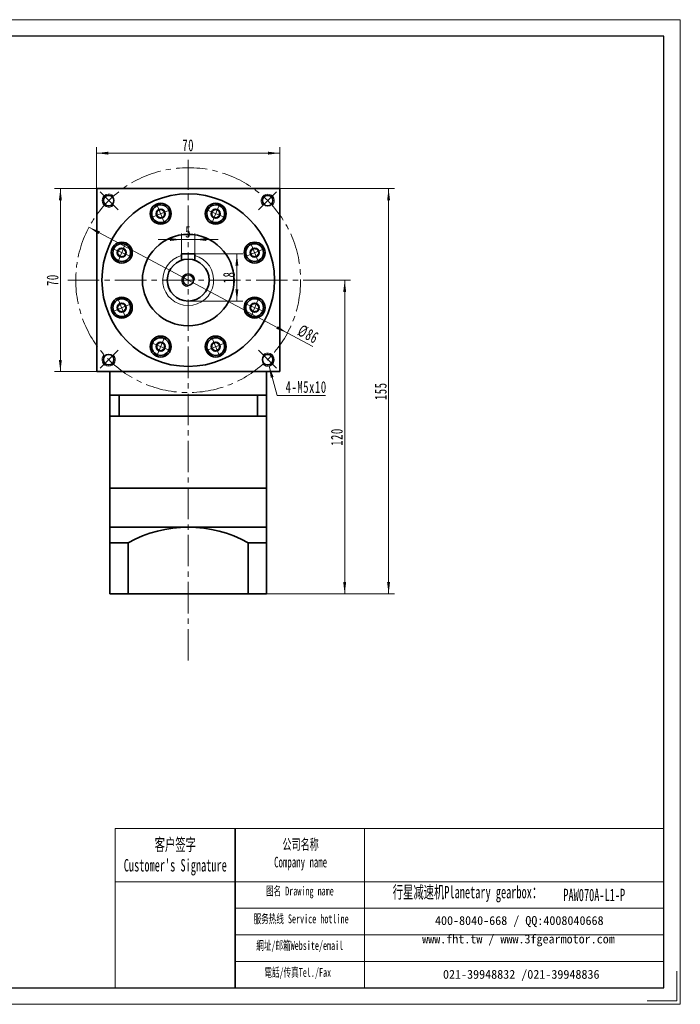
# Model space of a CAD drawing. Header units: millimetres. Extents: x 780 to 1313, y -31 to 365.
# Tile 2 of 2: x 1060 to 1313, y -31 to 346. Entities that reach past the tile are written whole.
import ezdxf

# ---------------------------------------------------------------- set-up
doc = ezdxf.new("R2010")
doc.units = ezdxf.units.MM
doc.set_wipeout_variables(frame=1)
doc.linetypes.add('点画线', pattern=[18, 12, -2, 2, -2])
doc.layers.get('0').update_dxf_attribs({"lineweight": 35})
for name, color, linetype, lineweight in [('7标注层', 4, 'Continuous', 18), ('EB0_1', 7, 'Continuous', 35), ('SLD-0', 7, 'Continuous', 18), ('中心线层', 1, '点画线', 18), ('图框_外框线', 7, 'Continuous', 18), ('尺寸线层', 3, 'Continuous', 18), ('粗实线层', 7, 'Continuous', 35)]:
    doc.layers.add(name, color=color, linetype=linetype, lineweight=lineweight)
doc.styles.add('SLDTEXTSTYLE4', font='txt', dxfattribs={"width": 0.611111})
doc.styles.add('标准', font='txt', dxfattribs={"width": 0.667})
doc.dimstyles.new('a4-1-1.5', dxfattribs={"dimtxt": 4.5, "dimasz": 4.5, "dimexe": 2.25, "dimexo": 0, "dimgap": 0.75, "dimtad": 1, "dimdec": 3, "dimdsep": 46, "dimtxsty": '标准', "dimblk": '_CAXARROW', "dimcen": 0, "dimdle": 9, "dimazin": 2, "dimtfac": 0.707107, "dimtdec": 3, "dimtix": 1, "dimtmove": 2, "dimatfit": 3, "dimfxl": 0, "dimfrac": 2, "dimtolj": 1, "dimarcsym": 0})

# ---------------------------------------------------------------- blocks, each defined once
blk = doc.blocks.new('*X31')
at = {"layer": '尺寸线层', "linetype": 'Continuous'}
for points in [[(1089.36, 294.71), (1093.86, 295.27), (1093.86, 294.15)], [(1159.36, 294.71), (1154.86, 295.27), (1154.86, 294.15)]]:
    blk.add_hatch(color=0, dxfattribs=at).paths.add_polyline_path(points, flags=0)
at = {"layer": '尺寸线层', "color": 0, "linetype": 'Continuous'}
for p, q in [((1089.36, 281.15), (1089.36, 296.96)), ((1089.36, 294.71), (1159.36, 294.71)), ((1159.36, 281.15), (1159.36, 296.96))]:
    blk.add_line(p, q, dxfattribs=at)
at = {"layer": '尺寸线层', "color": 0, "insert": (1124.36, 297.69), "char_height": 4.5, "width": 9, "attachment_point": 5, "line_spacing_factor": 1.15057, "style": '标准'}
blk.add_mtext('\\T1.1;70', dxfattribs=at)
blk = doc.blocks.new('_CAXARROW')
blk.add_hatch(color=0).paths.add_polyline_path([(0, 0), (-1, 0.125), (-1, -0.125)], flags=0)
blk = doc.blocks.new('*X32')
at = {"layer": '尺寸线层', "linetype": 'Continuous'}
for points in [[(1075.49, 281.15), (1076.05, 276.65), (1074.92, 276.65)], [(1075.49, 211.15), (1076.05, 215.65), (1074.92, 215.65)]]:
    blk.add_hatch(color=0, dxfattribs=at).paths.add_polyline_path(points, flags=0)
at = {"layer": '尺寸线层', "color": 0, "linetype": 'Continuous'}
for p, q in [((1089.36, 281.15), (1073.24, 281.15)), ((1075.49, 281.15), (1075.49, 211.15)), ((1089.36, 211.15), (1073.24, 211.15))]:
    blk.add_line(p, q, dxfattribs=at)
at = {"layer": '尺寸线层', "color": 0, "insert": (1072.51, 246.15), "char_height": 4.5, "width": 9, "attachment_point": 5, "rotation": 90, "line_spacing_factor": 1.15057, "style": '标准'}
blk.add_mtext('\\T1.1;70', dxfattribs=at)
blk = doc.blocks.new('*X33')
at = {"layer": '中心线层', "linetype": '点画线', "lineweight": 18}
for p, q in [((0, -3.89), (0, 3.89)), ((-3.89, 0), (3.89, 0))]:
    blk.add_line(p, q, dxfattribs=at)
at = {"layer": '粗实线层'}
for p, q in [((-1.73, 0), (-0.87, 1.5)), ((-1.73, 0), (-0.87, -1.5)), ((-0.87, 1.5), (0.87, 1.5)), ((1.73, 0), (0.87, 1.5)), ((1.73, 0), (0.87, 1.5)), ((1.73, 0), (0.87, -1.5)), ((-0.87, -1.5), (0.87, -1.5))]:
    blk.add_line(p, q, dxfattribs=at)
blk.add_circle((0, 0), 1.73, dxfattribs=at)
for start, end in [(0, 180), (180, 360)]:
    blk.add_arc((0, 0), 3.39, start, end, dxfattribs=at)
blk = doc.blocks.new('*X34')
at = {"layer": '尺寸线层', "linetype": 'Continuous'}
for points in [[(1086.41, 266.37), (1090.12, 263.76), (1090.65, 264.75)], [(1162.31, 225.94), (1158.08, 227.55), (1158.61, 228.55)]]:
    blk.add_hatch(color=0, dxfattribs=at).paths.add_polyline_path(points, flags=0)
at = {"layer": '尺寸线层', "color": 0, "linetype": 'Continuous'}
blk.add_line((1171.99, 220.78), (1086.41, 266.37), dxfattribs=at)
at = {"layer": '尺寸线层', "color": 0, "insert": (1170.28, 225.45), "char_height": 4.5, "width": 14.8161, "attachment_point": 5, "rotation": 331.9538, "line_spacing_factor": 1.15057, "style": '标准'}
blk.add_mtext('\\T1.1;%%C86', dxfattribs=at)
blk = doc.blocks.new('*X35')
at = {"layer": '尺寸线层', "linetype": 'Continuous'}
blk.add_hatch(color=0, dxfattribs=at).paths.add_polyline_path([(-4.08, 11.24), (-2.33, 7.05), (-3.42, 6.75)], flags=0)
at = {"layer": '尺寸线层', "color": 0, "linetype": 'Continuous'}
blk.add_line((-4.08, 11.24), (-0.96, 0), dxfattribs=at)
at = {"layer": '尺寸线层', "color": 0}
for p, q in [((-0.96, 0), (0, 0)), ((0, 0), (17.48, 0)), ((0, 0), (0, 0))]:
    blk.add_line(p, q, dxfattribs=at)
at = {"layer": '尺寸线层', "color": 0, "insert": (2.25, 0.9), "char_height": 4.5, "width": 30.4628, "attachment_point": 7, "line_spacing_factor": 1.15057, "style": '标准'}
blk.add_mtext('\\T1.1;4-M5x10', dxfattribs=at)
blk = doc.blocks.new('*X36')
at = {"layer": '尺寸线层', "linetype": 'Continuous'}
for points in [[(1142.99, 256.15), (1143.55, 251.65), (1142.42, 251.65)], [(1142.99, 238.15), (1143.55, 242.65), (1142.42, 242.65)]]:
    blk.add_hatch(color=0, dxfattribs=at).paths.add_polyline_path(points, flags=0)
at = {"layer": '尺寸线层', "color": 0, "linetype": 'Continuous'}
for p, q in [((1126.86, 256.15), (1145.24, 256.15)), ((1142.99, 256.15), (1142.99, 238.15)), ((1124.36, 238.15), (1145.24, 238.15))]:
    blk.add_line(p, q, dxfattribs=at)
at = {"layer": '尺寸线层', "color": 0, "insert": (1140.01, 247.19), "char_height": 4.5, "width": 9, "attachment_point": 5, "rotation": 90, "line_spacing_factor": 1.15057, "style": '标准'}
blk.add_mtext('\\T1.1;18', dxfattribs=at)
blk = doc.blocks.new('*X37')
at = {"layer": '尺寸线层', "linetype": 'Continuous'}
for points in [[(1121.86, 261.68), (1117.36, 261.12), (1117.36, 262.24)], [(1126.86, 261.68), (1131.36, 261.12), (1131.36, 262.24)]]:
    blk.add_hatch(color=0, dxfattribs=at).paths.add_polyline_path(points, flags=0)
at = {"layer": '尺寸线层', "color": 0, "linetype": 'Continuous'}
for p, q in [((1121.86, 256.15), (1121.86, 263.93)), ((1126.86, 256.15), (1126.86, 263.93)), ((1135.86, 261.68), (1112.86, 261.68))]:
    blk.add_line(p, q, dxfattribs=at)
at = {"layer": '尺寸线层', "color": 0, "insert": (1124.36, 264.61), "char_height": 4.5, "width": 9, "attachment_point": 5, "line_spacing_factor": 1.15057, "style": '标准'}
blk.add_mtext('\\T1.1;5', dxfattribs=at)
blk = doc.blocks.new('*X42')
at = {"layer": '尺寸线层', "linetype": 'Continuous'}
for points in [[(1201, 281.15), (1200.44, 276.65), (1201.56, 276.65)], [(1201, 126.15), (1200.44, 130.65), (1201.56, 130.65)]]:
    blk.add_hatch(color=0, dxfattribs=at).paths.add_polyline_path(points, flags=0)
at = {"layer": '尺寸线层', "color": 0, "linetype": 'Continuous'}
for p, q in [((1159.36, 281.15), (1203.25, 281.15)), ((1201, 126.15), (1201, 281.15)), ((1154.36, 126.15), (1203.25, 126.15))]:
    blk.add_line(p, q, dxfattribs=at)
at = {"layer": '尺寸线层', "color": 0, "insert": (1198.03, 203.65), "char_height": 4.5, "width": 11.6685, "attachment_point": 5, "rotation": 90, "line_spacing_factor": 1.15057, "style": '标准'}
blk.add_mtext('\\T1.1;155', dxfattribs=at)
blk = doc.blocks.new('*X43')
at = {"layer": '尺寸线层', "linetype": 'Continuous'}
for points in [[(1184.21, 246.15), (1184.77, 241.65), (1183.65, 241.65)], [(1184.21, 126.15), (1184.77, 130.65), (1183.65, 130.65)]]:
    blk.add_hatch(color=0, dxfattribs=at).paths.add_polyline_path(points, flags=0)
at = {"layer": '尺寸线层', "color": 0, "linetype": 'Continuous'}
for p, q in [((1170.36, 246.15), (1186.46, 246.15)), ((1184.21, 246.15), (1184.21, 126.15)), ((1154.36, 126.15), (1186.46, 126.15))]:
    blk.add_line(p, q, dxfattribs=at)
at = {"layer": '尺寸线层', "color": 0, "insert": (1181.23, 186.15), "char_height": 4.5, "width": 11.9606, "attachment_point": 5, "rotation": 90, "line_spacing_factor": 1.15057, "style": '标准'}
blk.add_mtext('\\T1.1;120', dxfattribs=at)

msp = doc.modelspace()

# ---------------------------------------------------------------- linework, layer by layer
msp.add_line((1142.3107, 36.4078), (1142.3107, -24.457))
at = {"layer": '7标注层', "color": 0}
msp.add_line((1096.3977, 36.4078), (1096.3977, -24.4466), dxfattribs=at)
at = {"layer": 'EB0_1'}
for p, q in [((1094.3623, 202.1531), (1094.3623, 166.6531)), ((1154.3623, 202.1531), (1094.3623, 202.1531)), ((1154.3623, 202.1531), (1154.3623, 166.6531)), ((1154.3623, 194.1531), (1094.3623, 194.1531)), ((1094.3623, 166.6531), (1154.3623, 166.6531))]:
    msp.add_line(p, q, dxfattribs=at)
at = {"layer": 'EB0_1', "linetype": 'Continuous', "lineweight": 35}
for p, q in [((1094.3623, 166.6531), (1154.3623, 166.6531)), ((1094.3623, 166.6531), (1094.3623, 143.6531)), ((1154.3623, 126.1531), (1154.3623, 166.6531)), ((1094.3623, 143.6531), (1094.3623, 126.1531)), ((1154.3623, 126.1531), (1094.3623, 126.1531))]:
    msp.add_line(p, q, dxfattribs=at)
at = {"layer": '中心线层'}
for p, q in [((1124.3623, 100.7173), (1124.3623, 292.1531)), ((1097.5197, 272.9957), (1090.6377, 279.8777)), ((1151.2049, 272.9957), (1158.087, 279.8777)), ((1078.3623, 246.1531), (1170.3623, 246.1531)), ((1097.5197, 219.3104), (1090.6377, 212.4284)), ((1151.2049, 219.3104), (1158.087, 212.4284))]:
    msp.add_line(p, q, dxfattribs=at)
at = {"layer": '图框_外框线'}
for p, q in [((1096.3977, 36.4078), (1142.3107, 36.4078)), ((1142.3107, 36.4078), (1142.3107, -24.4466)), ((1142.3107, 36.4078), (1306.2333, 36.4078)), ((1191.7789, 36.4078), (1191.7789, -24.4466)), ((1096.3977, 16.1006), (1142.3107, 16.1006)), ((1142.3107, 16.1006), (1306.2333, 16.1006)), ((1142.3107, 5.947), (1306.2333, 5.947)), ((1142.3107, -4.2065), (1306.2333, -4.2065)), ((1142.3107, -14.3601), (1306.2333, -14.3601))]:
    msp.add_line(p, q, dxfattribs=at)
at = {"layer": '图框_外框线', "color": 3}
msp.add_lwpolyline([(1311.3044, -18.1076), (1311.3044, -29.5178), (1299.8943, -29.5178)], dxfattribs=at)
at = {"layer": '粗实线层'}
for p, q in [((1089.3623, 281.1531), (1089.3623, 211.1531)), ((1089.3623, 281.1531), (1159.3623, 281.1531)), ((1159.3623, 281.1531), (1159.3623, 211.1531)), ((1126.8623, 256.1531), (1121.8623, 256.1531)), ((1121.8623, 256.1531), (1121.8623, 253.7524)), ((1126.8623, 256.1531), (1126.8623, 253.7524)), ((1159.3623, 211.1531), (1089.3623, 211.1531)), ((1094.3623, 202.1531), (1094.3623, 211.1531)), ((1154.3623, 202.1531), (1154.3623, 211.1531)), ((1097.9048, 202.1531), (1097.9048, 194.1531)), ((1150.8198, 202.1531), (1150.8198, 194.1531)), ((1094.3623, 151.6531), (1154.3623, 151.6531)), ((1101.3623, 145.7064), (1094.3623, 145.7064)), ((1101.3623, 145.7064), (1101.3623, 126.1531)), ((1101.3623, 145.7064), (1101.3623, 126.1531)), ((1147.3623, 145.7064), (1147.3623, 126.1531)), ((1147.3623, 145.7064), (1147.3623, 126.1531)), ((1147.3623, 145.7064), (1154.3623, 145.7064))]:
    msp.add_line(p, q, dxfattribs=at)
for centre, radius in [((1124.3623, 246.1531), 33), ((1093.9567, 276.5587), 2), ((1113.8385, 271.5598), 4), ((1154.7679, 276.5587), 2), ((1124.3623, 246.1531), 17.5), ((1124.3623, 246.1531), 8), ((1124.3623, 246.1531), 2), ((1093.9567, 215.7475), 2), ((1154.7679, 215.7475), 2)]:
    msp.add_circle(centre, radius, dxfattribs=at)
at = {"layer": '粗实线层', "lineweight": 18}
for centre, radius, start, end in [((1093.9567, 276.5587), 2.5, 43.33419, 315), ((1154.7679, 276.5587), 2.5, 313.33419, 225), ((1124.3623, 246.1531), 9.75, 104.857166, 75.142834), ((1124.3623, 246.1531), 2.5, 0, 270), ((1093.9567, 215.7475), 2.5, 133.33419, 45), ((1154.7679, 215.7475), 2.5, 223.33419, 135)]:
    msp.add_arc(centre, radius, start, end, dxfattribs=at)
at = {"layer": '粗实线层'}
msp.add_arc((1124.3623, 104.2013), 47.4517, 61.006989, 118.993011, dxfattribs=at)

# ---------------------------------------------------------------- block references
at = {"layer": '尺寸线层'}
msp.add_blockref('*X35', (1159.3658, 202.0622), dxfattribs=at)

# ---------------------------------------------------------------- texts
at = {"layer": 'SLD-0', "color": 1, "attachment_point": 2, "style": 'SLDTEXTSTYLE4'}
for s, insert, char_height, width in [("{\\fSimSun|b1|i0|c134|p2;客户签字\\PCustomer's Signature}", (1119.4334, 32.6509), 4.738337, 58.945396), ('{\\fSimSun|b1|i0|c134|p2;公司名称\\PCompany name}', (1167.3585, 32.3993), 4.061431, 52.582856), ('{\\fSimSun|b1|i0|c134|p2;  \\H1.1667x;行星减速机Planetary gearbox\\fSimSun|b0|i0|c134|p2;：}', (1229.4768, 14.49), 4.061431, 63.876731), ('{\\fSimSun|b1|i0|c134|p2;图名 Drawing name}', (1167.0809, 14.229), 3.384526, 43.283637), ('PAW070A-L1-P', (1279.654, 13.4117), 4.738337, 34.48315), ('{\\fSimSun|b1|i0|c134|p2;服务热线 Service hotline}', (1167.5609, 3.5864), 3.384526, 48.222129), ('{\\fSimSun|b1|i0|c134|p2;網址/邮箱Website/email}', (1167.0339, -6.6107), 3.384526, 50.194698), ('{\\fSimSun|b1|i0|c134|p2;電話/传真Tel./Fax}', (1166.2756, -16.8872), 3.384526, 50.798393)]:
    msp.add_mtext(s, dxfattribs=dict(at, insert=insert, char_height=char_height, width=width))
at = {"layer": 'SLD-0', "color": 1, "char_height": 3.384526, "attachment_point": 2}
for s, insert, width in [('{\\fSimSun|b1|i0|c134|p2;400-8040-668 / QQ:4008040668}', (1250.9907, 2.9397), 98.541864), ('{\\fSimSun|b1|i0|c134|p2;www.fht.tw / www.3fgearmotor.com }', (1250.6787, -4.1098), 98.652795), ('{\\fSimSun|b1|i0|c134|p2;021-39948832 /021-39948836 }', (1251.7455, -17.6272), 75.328872)]:
    msp.add_mtext(s, dxfattribs=dict(at, insert=insert, width=width))

# ---------------------------------------------------------------- dimensions: what is measured, and where the dimension line sits
at = {"layer": '尺寸线层'}
for base, p2, angle, picture, middle in [((1159.3623, 294.7123), (1159.3623, 281.1531), 0, '*X31', (1124.3623, 297.688)), ((1075.4863, 211.1531), (1089.3623, 211.1531), 270, '*X32', (1072.5107, 246.1531))]:
    dim = msp.add_linear_dim(base=base, p1=(1089.3623, 281.1531), p2=p2, angle=angle, dimstyle='a4-1-1.5', override={"dimsah": 1, "dimtfill": 1, "dimtzin": 8}, dxfattribs=at)
    dim.commit()
    dim.dimension.update_dxf_attribs({"geometry": picture, "text_midpoint": middle, "dimtype": 160})

# ---------------------------------------------------------------- next in the draw order: wipeouts: each hides what was drawn before it
for points in [[(1116.9705, 272.8571), (1116.676, 273.4147), (1116.676, 273.4147), (1116.0608, 274.1197), (1115.2763, 274.6297), (1114.3823, 274.9059), (1113.4468, 274.9271), (1112.5412, 274.6917), (1112.5412, 274.6917), (1111.7344, 274.2178), (1111.088, 273.5413), (1110.651, 272.7139), (1110.4569, 271.7985), (1110.5205, 270.865), (1110.5205, 270.865), (1110.7066, 270.2625), (1110.7066, 270.2625), (1111.149, 269.4961), (1111.7748, 268.8703), (1112.5412, 268.4278), (1113.396, 268.1988), (1114.281, 268.1988), (1115.1358, 268.4278), (1115.1358, 268.4278), (1116.0401, 268.982), (1116.729, 269.7885), (1117.1348, 270.7684), (1117.2181, 271.8257)], [(1138.0181, 270.2625), (1138.2042, 270.865), (1138.2042, 270.865), (1138.2677, 271.7985), (1138.0736, 272.7139), (1137.6367, 273.5413), (1136.9902, 274.2178), (1136.1834, 274.6917), (1136.1834, 274.6917), (1135.2778, 274.9271), (1134.3423, 274.9059), (1133.4483, 274.6297), (1132.6638, 274.1197), (1132.0486, 273.4147), (1132.0486, 273.4147), (1131.7542, 272.8571), (1131.7542, 272.8571), (1131.5251, 272.0022), (1131.5251, 271.1173), (1131.7542, 270.2625), (1132.1966, 269.4961), (1132.8224, 268.8703), (1133.5888, 268.4278), (1133.5888, 268.4278), (1134.6201, 268.1802), (1135.6775, 268.2634), (1136.6574, 268.6693), (1137.4639, 269.3581)], [(1100.2529, 259.8088), (1099.6504, 259.9949), (1099.6504, 259.9949), (1098.7168, 260.0584), (1097.8015, 259.8644), (1096.9741, 259.4274), (1096.2976, 258.7809), (1095.8237, 257.9742), (1095.8237, 257.9742), (1095.5883, 257.0685), (1095.6095, 256.1331), (1095.8856, 255.2391), (1096.3956, 254.4546), (1097.1007, 253.8394), (1097.1007, 253.8394), (1097.6583, 253.5449), (1097.6583, 253.5449), (1098.5131, 253.3159), (1099.3981, 253.3159), (1100.2529, 253.5449), (1101.0193, 253.9874), (1101.6451, 254.6132), (1102.0876, 255.3796), (1102.0876, 255.3796), (1102.3352, 256.4109), (1102.252, 257.4682), (1101.8461, 258.4481), (1101.1573, 259.2546)], [(1151.0663, 253.5449), (1151.624, 253.8394), (1151.624, 253.8394), (1152.329, 254.4546), (1152.839, 255.2391), (1153.1151, 256.1331), (1153.1363, 257.0685), (1152.9009, 257.9742), (1152.9009, 257.9742), (1152.427, 258.7809), (1151.7505, 259.4274), (1150.9231, 259.8644), (1150.0078, 260.0584), (1149.0743, 259.9949), (1149.0743, 259.9949), (1148.4717, 259.8088), (1148.4717, 259.8088), (1147.7053, 259.3663), (1147.0795, 258.7406), (1146.637, 257.9742), (1146.408, 257.1194), (1146.408, 256.2344), (1146.637, 255.3796), (1146.637, 255.3796), (1147.1912, 254.4752), (1147.9977, 253.7864), (1148.9776, 253.3805), (1150.035, 253.2973)], [(1097.6583, 238.7612), (1097.1007, 238.4667), (1097.1007, 238.4667), (1096.3956, 237.8516), (1095.8856, 237.0671), (1095.6095, 236.173), (1095.5883, 235.2376), (1095.8237, 234.332), (1095.8237, 234.332), (1096.2976, 233.5252), (1096.9741, 232.8787), (1097.8015, 232.4418), (1098.7168, 232.2477), (1099.6504, 232.3112), (1099.6504, 232.3112), (1100.2529, 232.4973), (1100.2529, 232.4973), (1101.0193, 232.9398), (1101.6451, 233.5656), (1102.0876, 234.332), (1102.3166, 235.1868), (1102.3166, 236.0718), (1102.0876, 236.9266), (1102.0876, 236.9266), (1101.5334, 237.8309), (1100.7269, 238.5197), (1099.747, 238.9256), (1098.6896, 239.0088)], [(1148.4717, 232.4973), (1149.0743, 232.3112), (1149.0743, 232.3112), (1150.0078, 232.2477), (1150.9231, 232.4418), (1151.7505, 232.8787), (1152.427, 233.5252), (1152.9009, 234.332), (1152.9009, 234.332), (1153.1363, 235.2376), (1153.1151, 236.173), (1152.839, 237.0671), (1152.329, 237.8516), (1151.624, 238.4667), (1151.624, 238.4667), (1151.0663, 238.7612), (1151.0663, 238.7612), (1150.2115, 238.9903), (1149.3265, 238.9903), (1148.4717, 238.7612), (1147.7053, 238.3187), (1147.0795, 237.693), (1146.637, 236.9266), (1146.637, 236.9266), (1146.3894, 235.8953), (1146.4727, 234.8379), (1146.8785, 233.858), (1147.5674, 233.0515)], [(1110.7066, 222.0437), (1110.5205, 221.4411), (1110.5205, 221.4411), (1110.4569, 220.5076), (1110.651, 219.5923), (1111.088, 218.7648), (1111.7344, 218.0884), (1112.5412, 217.6144), (1112.5412, 217.6144), (1113.4468, 217.3791), (1114.3823, 217.4003), (1115.2763, 217.6764), (1116.0608, 218.1864), (1116.676, 218.8914), (1116.676, 218.8914), (1116.9705, 219.4491), (1116.9705, 219.4491), (1117.1995, 220.3039), (1117.1995, 221.1889), (1116.9705, 222.0437), (1116.528, 222.8101), (1115.9022, 223.4359), (1115.1358, 223.8783), (1115.1358, 223.8783), (1114.1045, 224.1259), (1113.0471, 224.0427), (1112.0672, 223.6368), (1111.2607, 222.948)], [(1131.7542, 219.4491), (1132.0486, 218.8914), (1132.0486, 218.8914), (1132.6638, 218.1864), (1133.4483, 217.6764), (1134.3423, 217.4003), (1135.2778, 217.3791), (1136.1834, 217.6144), (1136.1834, 217.6144), (1136.9902, 218.0884), (1137.6367, 218.7648), (1138.0736, 219.5923), (1138.2677, 220.5076), (1138.2042, 221.4411), (1138.2042, 221.4411), (1138.0181, 222.0437), (1138.0181, 222.0437), (1137.5756, 222.8101), (1136.9498, 223.4359), (1136.1834, 223.8783), (1135.3286, 224.1074), (1134.4436, 224.1074), (1133.5888, 223.8783), (1133.5888, 223.8783), (1132.6845, 223.3242), (1131.9957, 222.5177), (1131.5898, 221.5378), (1131.5066, 220.4804)]]:
    msp.add_wipeout(points).dxf.layer = '粗实线层'

# ---------------------------------------------------------------- next in the draw order: linework, layer by layer
at = {"layer": '中心线层'}
msp.add_circle((1124.3623, 246.1531), 43, dxfattribs=at)
at = {"layer": '图框_外框线', "color": 3}
msp.add_lwpolyline([(780.0983, -30.7856), (1312.5722, -30.7856), (1312.5722, 345.7496), (780.0983, 345.7496)], close=True, dxfattribs=at)
at = {"layer": '图框_外框线', "color": 3, "lineweight": 25}
msp.add_lwpolyline([(811.7932, -24.4466), (1306.2333, -24.4466), (1306.2333, 339.4106), (811.7932, 339.4106)], close=True, dxfattribs=at)
at = {"layer": '粗实线层'}
for centre in [(1134.8861, 271.5598), (1098.9556, 256.6769), (1149.769, 256.6769), (1098.9556, 235.6293), (1149.769, 235.6293), (1113.8385, 220.7464), (1134.8861, 220.7464)]:
    msp.add_circle(centre, 4, dxfattribs=at)

# ---------------------------------------------------------------- next in the draw order: block references
for p, rotation in [((1113.8385, 271.5598), 22.5), ((1134.8861, 271.5598), 337.5000000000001), ((1098.9556, 256.6769), 67.50000000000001), ((1149.769, 256.6769), 292.5000000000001), ((1098.9556, 235.6293), 112.5), ((1149.769, 235.6293), 247.5000000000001), ((1113.8385, 220.7464), 157.5000000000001), ((1134.8861, 220.7464), 202.5)]:
    msp.add_blockref('*X33', p, dxfattribs=dict(at, rotation=rotation))

# ---------------------------------------------------------------- next in the draw order: dimensions: what is measured, and where the dimension line sits
at = {"layer": '尺寸线层'}
for base, p1, p2, angle, picture, middle in [((1201.0018, 281.1531), (1154.3623, 126.1531), (1159.3623, 281.1531), 90, '*X42', (1198.0261, 203.6531)), ((1142.987, 238.1531), (1126.8623, 256.1531), (1124.3623, 238.1531), 270, '*X36', (1140.0113, 247.1904)), ((1184.2085, 126.1531), (1170.3623, 246.1531), (1154.3623, 126.1531), 90, '*X43', (1181.2329, 186.1531))]:
    dim = msp.add_linear_dim(base=base, p1=p1, p2=p2, angle=angle, dimstyle='a4-1-1.5', override={"dimsah": 1, "dimtfill": 1, "dimtzin": 8}, dxfattribs=at)
    dim.commit()
    dim.dimension.update_dxf_attribs({"geometry": picture, "text_midpoint": middle, "dimtype": 160})
dim = msp.add_linear_dim(base=(1121.8623, 261.6786), p1=(1126.8623, 256.1531), p2=(1121.8623, 256.1531), dimstyle='a4-1-1.5', override={"dimsah": 1, "dimtfill": 1, "dimtzin": 8}, dxfattribs=at)
dim.commit()
dim.dimension.update_dxf_attribs({"geometry": '*X37', "text_midpoint": (1124.3623, 264.6056), "dimtype": 160})
dim = msp.add_diameter_dim_2p(p1=(1086.4118, 266.3709), p2=(1162.3128, 225.9352), dimstyle='a4-1-1.5', override={"dimpost": '%%C<>', "dimsah": 1, "dimtfill": 1, "dimtzin": 8}, dxfattribs=at)
dim.commit()
dim.dimension.update_dxf_attribs({"geometry": '*X34', "text_midpoint": (1168.7235, 222.5199), "dimtype": 163})

doc.saveas('drawing.dxf')
